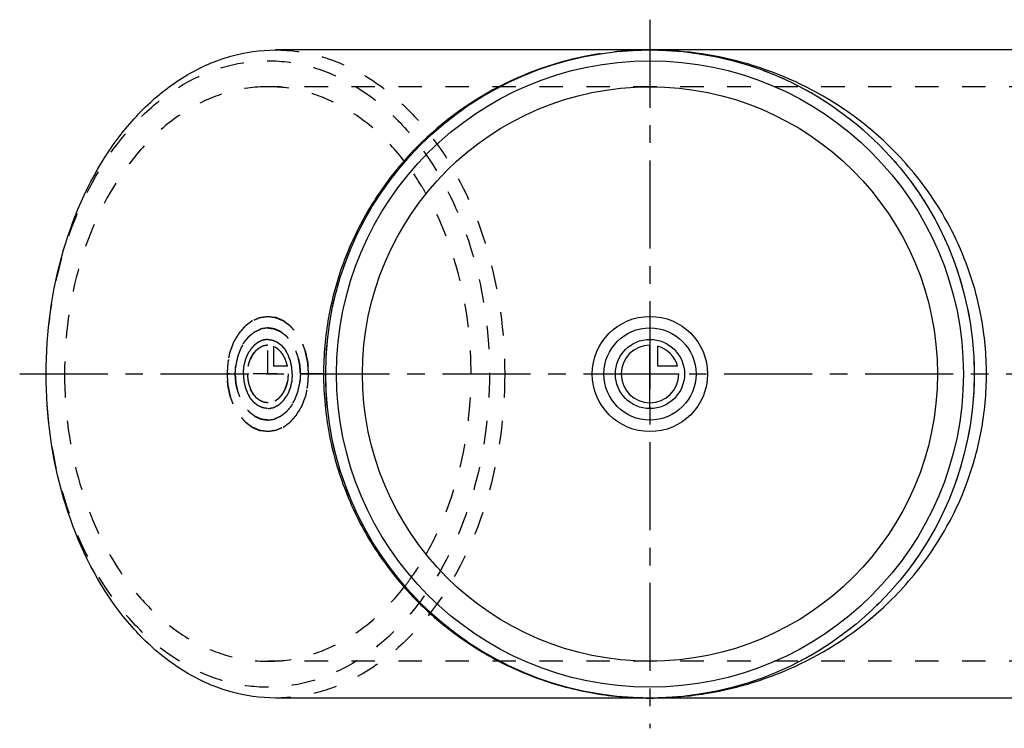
# Model space of a CAD drawing. Header units: millimetres. Extents: x 254 to 749, y 402 to 598.
# Tile 1 of 2: x 254 to 528, y 402 to 598. Entities that reach past the tile are written whole.
import ezdxf

# ---------------------------------------------------------------- set-up
doc = ezdxf.new("R2010")
doc.units = ezdxf.units.MM
doc.header["$LTSCALE"] = 65.185185
doc.linetypes.add('CENTER', pattern=[0.6, 0.375, -0.075, 0.075, -0.075])
doc.linetypes.add('HIDDEN', pattern=[0.2, 0.1, -0.1])
for name, color, linetype in [('ACHSEN_S', 7, 'CONTINUOUS'), ('FASEN', 7, 'CONTINUOUS'), ('KOERPER', 7, 'CONTINUOUS'), ('KONST.EL_MIT_GEO', 7, 'CONTINUOUS'), ('KURVEN', 7, 'CONTINUOUS')]:
    doc.layers.add(name, color=color, linetype=linetype)

msp = doc.modelspace()

# ---------------------------------------------------------------- linework, layer by layer
at = {"layer": 'ACHSEN_S', "color": 2, "linetype": 'CENTER'}
for p, q in [((429.29, 598.41), (429.29, 401.59)), ((254.36, 500), (748.72, 500))]:
    msp.add_line(p, q, dxfattribs=at)
at = {"layer": 'FASEN', "color": 7, "linetype": 'Continuous'}
for radius in [90, 87]:
    msp.add_circle((429.29, 500), radius, dxfattribs=at)
for points, knots in [([(261.71, 500), (261.71, 511.59), (264.72, 534.07), (276.18, 559.41), (289.4, 574.97), (300.48, 583.48), (312.61, 588.79), (321.17, 590), (325.34, 590)], [0, 0, 0, 0, 0.287048, 0.553568, 0.675502, 0.789331, 0.896544, 1, 1, 1, 1]), ([(325.34, 410), (321.17, 410), (312.61, 411.21), (300.48, 416.52), (289.4, 425.03), (276.18, 440.59), (264.72, 465.93), (261.71, 488.41), (261.71, 500)], [0, 0, 0, 0, 0.103456, 0.210669, 0.324498, 0.446432, 0.712952, 1, 1, 1, 1])]:
    msp.add_open_spline(points, degree=3, knots=knots, dxfattribs=at)
at = {"layer": 'FASEN', "color": 8, "linetype": 'HIDDEN'}
for points, knots in [([(325.34, 590), (329.52, 590), (338.08, 588.79), (350.21, 583.48), (361.29, 574.97), (374.51, 559.41), (385.97, 534.07), (388.98, 511.59), (388.98, 500)], [0, 0, 0, 0, 0.103456, 0.210669, 0.324498, 0.446432, 0.712952, 1, 1, 1, 1]), ([(261.71, 500), (261.71, 511.21), (264.62, 532.93), (275.7, 557.43), (288.47, 572.47), (299.19, 580.7), (310.92, 585.83), (323.22, 587.58), (335.52, 585.83), (347.26, 580.7), (357.97, 572.47), (370.75, 557.43), (381.82, 532.93), (384.74, 511.21), (384.74, 500)], [0, 0, 0, 0, 0.143524, 0.276784, 0.337751, 0.394666, 0.448272, 0.5, 0.551728, 0.605334, 0.662249, 0.723216, 0.856476, 1, 1, 1, 1]), ([(384.74, 500), (384.74, 488.79), (381.82, 467.07), (370.75, 442.57), (357.97, 427.53), (347.26, 419.3), (335.52, 414.17), (323.22, 412.42), (310.92, 414.17), (299.19, 419.3), (288.47, 427.53), (275.7, 442.57), (264.62, 467.07), (261.71, 488.79), (261.71, 500)], [0, 0, 0, 0, 0.143524, 0.276784, 0.337751, 0.394666, 0.448272, 0.5, 0.551728, 0.605334, 0.662249, 0.723216, 0.856476, 1, 1, 1, 1]), ([(388.98, 500), (388.98, 488.41), (385.97, 465.93), (374.51, 440.59), (361.29, 425.03), (350.21, 416.52), (338.08, 411.21), (329.52, 410), (325.34, 410)], [0, 0, 0, 0, 0.287048, 0.553568, 0.675502, 0.789331, 0.896544, 1, 1, 1, 1])]:
    msp.add_open_spline(points, degree=3, knots=knots, dxfattribs=at)
at = {"layer": 'KOERPER', "color": 7, "linetype": 'Continuous'}
for p, q in [((676.78, 590), (325.34, 590)), ((676.78, 410), (325.34, 410))]:
    msp.add_line(p, q, dxfattribs=at)
at = {"layer": 'KOERPER', "color": 8, "linetype": 'HIDDEN'}
for p, q in [((678.9, 579.8), (323.22, 579.8)), ((678.9, 420.2), (323.22, 420.2))]:
    msp.add_line(p, q, dxfattribs=at)
at = {"layer": 'KOERPER', "color": 7, "linetype": 'Continuous'}
msp.add_circle((429.29, 500), 79.8, dxfattribs=at)
at = {"layer": 'KOERPER', "color": 8, "linetype": 'HIDDEN'}
for points, knots in [([(323.22, 579.8), (319.52, 579.8), (311.94, 578.72), (301.18, 574.02), (291.35, 566.47), (279.63, 552.68), (269.47, 530.2), (266.8, 510.28), (266.8, 500)], [0, 0, 0, 0, 0.103456, 0.210669, 0.324498, 0.446432, 0.712951, 1, 1, 1, 1]), ([(361.29, 558.9), (358.81, 562.12), (353.43, 567.94), (344.03, 574.67), (333.84, 578.85), (326.72, 579.8), (323.22, 579.8)], [0, 0, 0, 0, 0.271359, 0.525787, 0.766684, 1, 1, 1, 1]), ([(367.17, 550.05), (366.73, 550.83), (364.92, 553.88), (362.91, 556.81), (361.29, 558.9)], [0, 0, 0, 0, 0.254705, 1, 1, 1, 1]), ([(379.65, 500), (379.65, 504.49), (378.63, 521.75), (373.51, 538.92), (367.17, 550.05)], [0, 0, 0, 0, 0.259846, 1, 1, 1, 1]), ([(266.8, 500), (266.8, 489.72), (269.47, 469.8), (279.63, 447.32), (291.35, 433.53), (301.18, 425.98), (311.94, 421.28), (319.52, 420.2), (323.22, 420.2)], [0, 0, 0, 0, 0.287049, 0.553568, 0.675502, 0.789331, 0.896544, 1, 1, 1, 1]), ([(367.17, 449.95), (369.22, 453.55), (376.63, 469.23), (379.65, 486.83), (379.65, 500)], [0, 0, 0, 0, 0.239057, 1, 1, 1, 1]), ([(361.29, 441.1), (361.82, 441.78), (363.94, 444.63), (365.85, 447.63), (367.17, 449.95)], [0, 0, 0, 0, 0.245394, 1, 1, 1, 1]), ([(323.22, 420.2), (326.72, 420.2), (333.84, 421.15), (344.03, 425.33), (353.43, 432.06), (358.81, 437.88), (361.29, 441.1)], [0, 0, 0, 0, 0.233316, 0.474213, 0.728641, 1, 1, 1, 1])]:
    msp.add_open_spline(points, degree=3, knots=knots, dxfattribs=at)
at = {"layer": 'KONST.EL_MIT_GEO', "color": 8, "linetype": 'HIDDEN'}
msp.add_line((410.11, 587.96), (409.91, 587.92), dxfattribs=at)
msp.add_circle((429.29, 500), 90, dxfattribs=at)
for centre, radius, start, end in [((429.27, 498.92), 91.08, 98.8839, 102.1438), ((429.26, 498.99), 91.01, 98.646, 98.8834), ((429.3, 498.69), 91.31, 92.0765, 98.6408), ((429.3, 498.66), 91.34, 91.1799, 92.0763), ((429.3, 498.71), 91.29, 90.0064, 91.1799), ((429.29, 492.87), 97.13, 88.701, 89.9992), ((429.29, 493.03), 96.97, 88.2121, 88.7007), ((429.3, 501.36), 91.36, 264.6066, 265.3699), ((429.31, 501.42), 91.42, 265.3701, 268.9171), ((429.31, 501.37), 91.37, 268.9171, 269.99), ((429.29, 507.14), 97.14, 270.0008, 271.3058), ((429.29, 506.97), 96.97, 271.3061, 271.7841)]:
    msp.add_arc(centre, radius, start, end, dxfattribs=at)
at = {"layer": 'KONST.EL_MIT_GEO', "color": 7, "linetype": 'Continuous'}
for points, knots in [([(409.91, 587.92), (400.31, 585.83), (381.47, 578.4), (362.11, 561.85), (350.39, 545.12), (343.75, 530.97), (339.63, 515.77), (338.7, 505.26), (338.7, 500)], [0, 0, 0, 0, 0.241633, 0.488286, 0.614393, 0.741979, 0.870687, 1, 1, 1, 1]), ([(522.7, 500), (522.7, 505.34), (521.77, 515.39), (517.16, 532.33), (508.77, 548.72), (496.55, 563.2), (480.44, 576.36), (459.08, 586.67), (441.01, 589.68), (432.32, 589.95)], [0, 0, 0, 0, 0.113929, 0.213529, 0.373007, 0.502015, 0.614744, 0.814637, 1, 1, 1, 1]), ([(338.7, 500), (338.7, 494.25), (339.82, 482.76), (344.72, 466.27), (352.58, 451.14), (363, 437.92), (375.49, 426.98), (389.58, 418.57), (404.78, 412.86), (415.39, 410.91), (420.71, 410.4)], [0, 0, 0, 0, 0.129557, 0.258353, 0.38582, 0.511616, 0.635683, 0.758192, 0.87948, 1, 1, 1, 1]), ([(432.31, 410.05), (441, 410.32), (459.07, 413.33), (480.43, 423.64), (496.54, 436.79), (508.75, 451.26), (517.16, 467.65), (521.77, 484.6), (522.7, 494.65), (522.7, 500)], [0, 0, 0, 0, 0.185337, 0.385193, 0.497895, 0.626863, 0.786309, 0.885954, 1, 1, 1, 1])]:
    msp.add_open_spline(points, degree=3, knots=knots, dxfattribs=at)
at = {"layer": 'KURVEN', "color": 8, "linetype": 'HIDDEN'}
for p, q in [((323.22, 500), (323.22, 508)), ((324.78, 507.69), (324.78, 502.2)), ((328.66, 502.2), (324.78, 502.2)), ((338.76, 500), (311.91, 500))]:
    msp.add_line(p, q, dxfattribs=at)
at = {"layer": 'KURVEN', "color": 40, "linetype": 'Continuous'}
for p, q in [((429.29, 490.4), (429.29, 508)), ((431.49, 502.2), (431.49, 507.69)), ((436.98, 502.2), (431.49, 502.2)), ((419.69, 500), (437.29, 500))]:
    msp.add_line(p, q, dxfattribs=at)
for radius in [16, 12.8, 9.6]:
    msp.add_circle((429.29, 500), radius, dxfattribs=at)
for start, end in [(90, 360), (15.962, 74.038)]:
    msp.add_arc((429.29, 500), 8, start, end, dxfattribs=at)
at = {"layer": 'KURVEN', "color": 8, "linetype": 'HIDDEN'}
for points, knots in [([(334.54, 500), (334.5, 500.52), (334.45, 501.29), (334.39, 502.2), (334.34, 502.72), (334.34, 503.11), (334.24, 503.48), (334.14, 503.98), (334, 504.6), (333.87, 505.23), (333.76, 505.72), (333.7, 506.11), (333.55, 506.44), (333.38, 506.9), (333.16, 507.47), (332.95, 508.05), (332.77, 508.51), (332.66, 508.86), (332.47, 509.16), (332.23, 509.57), (331.93, 510.08), (331.64, 510.6), (331.4, 511), (331.23, 511.33), (331.01, 511.56), (330.73, 511.89), (330.37, 512.3), (330.02, 512.72), (329.73, 513.04), (329.53, 513.31), (329.27, 513.48), (328.95, 513.73), (328.54, 514.03), (328.14, 514.34), (327.81, 514.58), (327.58, 514.79), (327.31, 514.88), (326.96, 515.04), (326.51, 515.23), (326.08, 515.42), (325.72, 515.56), (325.46, 515.71), (325.18, 515.72), (324.81, 515.78), (324.34, 515.84), (323.88, 515.91), (323.5, 515.95), (323.22, 516.02), (322.95, 515.96), (322.58, 515.91), (322.12, 515.85), (321.67, 515.79), (321.3, 515.73), (321.02, 515.72), (320.76, 515.58), (320.41, 515.44), (319.97, 515.24), (319.53, 515.06), (319.18, 514.9), (318.91, 514.81), (318.67, 514.6), (318.34, 514.37), (317.94, 514.06), (317.53, 513.76), (317.21, 513.5), (316.95, 513.35), (316.75, 513.07), (316.45, 512.74), (316.09, 512.32), (315.73, 511.9), (315.44, 511.56), (315.21, 511.33), (315.05, 511.01), (314.81, 510.61), (314.52, 510.11), (314.23, 509.61), (314, 509.2), (313.81, 508.91), (313.69, 508.55), (313.52, 508.1), (313.3, 507.52), (313.08, 506.95), (312.91, 506.49), (312.76, 506.16), (312.7, 505.77), (312.59, 505.28), (312.46, 504.65), (312.32, 504.03), (312.22, 503.53), (312.12, 503.17), (312.11, 502.77), (312.07, 502.24), (312, 501.32), (311.95, 500.53), (311.91, 500)], [0, 0, 0, 0, 0.03125, 0.046875, 0.054688, 0.0625, 0.070312, 0.078125, 0.09375, 0.109375, 0.117188, 0.125, 0.132812, 0.140625, 0.15625, 0.171875, 0.179688, 0.1875, 0.195312, 0.203125, 0.21875, 0.234375, 0.242188, 0.25, 0.257812, 0.265625, 0.28125, 0.296875, 0.304688, 0.3125, 0.320312, 0.328125, 0.34375, 0.359375, 0.367188, 0.375, 0.382812, 0.390625, 0.40625, 0.421875, 0.429688, 0.4375, 0.445312, 0.453125, 0.46875, 0.484375, 0.492188, 0.5, 0.507812, 0.515625, 0.53125, 0.546875, 0.554688, 0.5625, 0.570312, 0.578125, 0.59375, 0.609375, 0.617188, 0.625, 0.632812, 0.640625, 0.65625, 0.671875, 0.679688, 0.6875, 0.695312, 0.703125, 0.71875, 0.734375, 0.742188, 0.75, 0.757812, 0.765625, 0.78125, 0.796875, 0.804688, 0.8125, 0.820312, 0.828125, 0.84375, 0.859375, 0.867188, 0.875, 0.882812, 0.890625, 0.90625, 0.921875, 0.929688, 0.9375, 0.945312, 0.953125, 0.96875, 1, 1, 1, 1]), ([(323.22, 484), (322.86, 484.05), (322.31, 484.13), (321.67, 484.21), (321.3, 484.27), (321.02, 484.28), (320.76, 484.42), (320.41, 484.56), (319.97, 484.76), (319.53, 484.94), (319.18, 485.1), (318.91, 485.19), (318.67, 485.4), (318.34, 485.63), (317.94, 485.94), (317.53, 486.24), (317.21, 486.5), (316.95, 486.65), (316.75, 486.93), (316.45, 487.26), (316.09, 487.68), (315.73, 488.1), (315.44, 488.44), (315.21, 488.67), (315.05, 488.99), (314.81, 489.39), (314.52, 489.89), (314.23, 490.39), (314, 490.8), (313.81, 491.09), (313.69, 491.45), (313.52, 491.9), (313.3, 492.48), (313.08, 493.05), (312.91, 493.51), (312.76, 493.84), (312.7, 494.23), (312.59, 494.72), (312.46, 495.35), (312.32, 495.97), (312.22, 496.47), (312.12, 496.83), (312.11, 497.23), (312.07, 497.76), (312.02, 498.42), (311.97, 499.08), (311.94, 499.6), (311.89, 500), (311.94, 500.39), (311.97, 500.91), (312.02, 501.55), (312.06, 502.2), (312.1, 502.72), (312.11, 503.11), (312.21, 503.48), (312.31, 503.98), (312.45, 504.6), (312.57, 505.23), (312.69, 505.72), (312.75, 506.11), (312.9, 506.44), (313.06, 506.9), (313.28, 507.47), (313.5, 508.05), (313.67, 508.51), (313.79, 508.86), (313.98, 509.16), (314.21, 509.57), (314.51, 510.08), (314.81, 510.6), (315.05, 511), (315.21, 511.33), (315.44, 511.56), (315.72, 511.89), (316.08, 512.3), (316.43, 512.72), (316.72, 513.04), (316.92, 513.31), (317.18, 513.48), (317.5, 513.73), (317.9, 514.03), (318.31, 514.34), (318.63, 514.58), (318.87, 514.79), (319.14, 514.88), (319.49, 515.04), (319.93, 515.23), (320.37, 515.42), (320.72, 515.56), (320.98, 515.71), (321.27, 515.72), (321.64, 515.78), (322.29, 515.87), (322.85, 515.95), (323.22, 516)], [0, 0, 0, 0, 0.03125, 0.046875, 0.054688, 0.0625, 0.070312, 0.078125, 0.09375, 0.109375, 0.117188, 0.125, 0.132812, 0.140625, 0.15625, 0.171875, 0.179688, 0.1875, 0.195312, 0.203125, 0.21875, 0.234375, 0.242188, 0.25, 0.257812, 0.265625, 0.28125, 0.296875, 0.304688, 0.3125, 0.320312, 0.328125, 0.34375, 0.359375, 0.367188, 0.375, 0.382812, 0.390625, 0.40625, 0.421875, 0.429688, 0.4375, 0.445312, 0.453125, 0.46875, 0.484375, 0.492188, 0.5, 0.507812, 0.515625, 0.53125, 0.546875, 0.554688, 0.5625, 0.570312, 0.578125, 0.59375, 0.609375, 0.617188, 0.625, 0.632812, 0.640625, 0.65625, 0.671875, 0.679688, 0.6875, 0.695312, 0.703125, 0.71875, 0.734375, 0.742188, 0.75, 0.757812, 0.765625, 0.78125, 0.796875, 0.804688, 0.8125, 0.820312, 0.828125, 0.84375, 0.859375, 0.867188, 0.875, 0.882812, 0.890625, 0.90625, 0.921875, 0.929688, 0.9375, 0.945312, 0.953125, 0.96875, 1, 1, 1, 1]), ([(323.22, 516), (323.59, 515.95), (324.14, 515.87), (324.78, 515.79), (325.15, 515.73), (325.42, 515.72), (325.68, 515.58), (326.04, 515.44), (326.48, 515.24), (326.92, 515.06), (327.27, 514.9), (327.54, 514.81), (327.78, 514.6), (328.1, 514.37), (328.51, 514.06), (328.92, 513.76), (329.24, 513.5), (329.49, 513.35), (329.7, 513.07), (329.99, 512.74), (330.35, 512.32), (330.72, 511.9), (331, 511.56), (331.24, 511.33), (331.4, 511.01), (331.63, 510.61), (331.92, 510.11), (332.22, 509.61), (332.45, 509.2), (332.64, 508.91), (332.75, 508.55), (332.93, 508.1), (333.15, 507.52), (333.37, 506.95), (333.53, 506.49), (333.68, 506.16), (333.75, 505.77), (333.86, 505.28), (333.99, 504.65), (334.13, 504.03), (334.23, 503.53), (334.33, 503.17), (334.34, 502.77), (334.38, 502.24), (334.42, 501.58), (334.47, 500.92), (334.5, 500.4), (334.55, 500), (334.51, 499.61), (334.48, 499.09), (334.43, 498.45), (334.39, 497.8), (334.34, 497.28), (334.34, 496.89), (334.24, 496.52), (334.14, 496.02), (334, 495.4), (333.87, 494.77), (333.76, 494.28), (333.7, 493.89), (333.55, 493.56), (333.38, 493.1), (333.16, 492.53), (332.95, 491.95), (332.77, 491.49), (332.66, 491.14), (332.47, 490.84), (332.23, 490.43), (331.93, 489.92), (331.64, 489.4), (331.4, 489), (331.23, 488.67), (331.01, 488.44), (330.73, 488.11), (330.37, 487.7), (330.02, 487.28), (329.73, 486.96), (329.53, 486.69), (329.27, 486.52), (328.95, 486.27), (328.54, 485.97), (328.14, 485.66), (327.81, 485.42), (327.58, 485.21), (327.31, 485.12), (326.96, 484.96), (326.51, 484.77), (326.08, 484.58), (325.72, 484.44), (325.46, 484.29), (325.18, 484.28), (324.81, 484.22), (324.15, 484.13), (323.6, 484.05), (323.22, 484)], [0, 0, 0, 0, 0.03125, 0.046875, 0.054688, 0.0625, 0.070312, 0.078125, 0.09375, 0.109375, 0.117188, 0.125, 0.132812, 0.140625, 0.15625, 0.171875, 0.179688, 0.1875, 0.195312, 0.203125, 0.21875, 0.234375, 0.242188, 0.25, 0.257812, 0.265625, 0.28125, 0.296875, 0.304688, 0.3125, 0.320312, 0.328125, 0.34375, 0.359375, 0.367188, 0.375, 0.382812, 0.390625, 0.40625, 0.421875, 0.429688, 0.4375, 0.445312, 0.453125, 0.46875, 0.484375, 0.492188, 0.5, 0.507812, 0.515625, 0.53125, 0.546875, 0.554688, 0.5625, 0.570312, 0.578125, 0.59375, 0.609375, 0.617188, 0.625, 0.632812, 0.640625, 0.65625, 0.671875, 0.679688, 0.6875, 0.695312, 0.703125, 0.71875, 0.734375, 0.742188, 0.75, 0.757812, 0.765625, 0.78125, 0.796875, 0.804688, 0.8125, 0.820312, 0.828125, 0.84375, 0.859375, 0.867188, 0.875, 0.882812, 0.890625, 0.90625, 0.921875, 0.929688, 0.9375, 0.945312, 0.953125, 0.96875, 1, 1, 1, 1]), ([(332.27, 500), (332.25, 500.41), (332.2, 501.04), (332.15, 501.76), (332.12, 502.17), (332.11, 502.49), (332.03, 502.78), (331.95, 503.18), (331.85, 503.68), (331.74, 504.18), (331.65, 504.58), (331.6, 504.88), (331.48, 505.15), (331.35, 505.52), (331.18, 505.98), (331.01, 506.44), (330.86, 506.81), (330.77, 507.09), (330.62, 507.33), (330.43, 507.66), (330.19, 508.07), (329.96, 508.48), (329.76, 508.8), (329.63, 509.06), (329.45, 509.25), (329.23, 509.52), (328.94, 509.84), (328.66, 510.18), (328.43, 510.43), (328.27, 510.65), (328.06, 510.78), (327.81, 510.98), (327.48, 511.23), (327.16, 511.48), (326.89, 511.67), (326.71, 511.83), (326.49, 511.9), (326.21, 512.03), (325.86, 512.18), (325.51, 512.34), (325.22, 512.45), (325.02, 512.56), (324.79, 512.57), (324.49, 512.62), (324.12, 512.67), (323.74, 512.73), (323.45, 512.76), (323.22, 512.82), (323, 512.76), (322.71, 512.73), (322.34, 512.68), (321.98, 512.63), (321.69, 512.58), (321.46, 512.57), (321.25, 512.46), (320.97, 512.35), (320.62, 512.19), (320.27, 512.05), (319.99, 511.92), (319.77, 511.85), (319.58, 511.68), (319.32, 511.49), (318.99, 511.25), (318.67, 511.01), (318.41, 510.8), (318.21, 510.68), (318.04, 510.46), (317.81, 510.19), (317.52, 509.85), (317.23, 509.52), (317, 509.25), (316.81, 509.06), (316.69, 508.81), (316.49, 508.49), (316.26, 508.08), (316.03, 507.69), (315.84, 507.36), (315.69, 507.13), (315.6, 506.84), (315.46, 506.48), (315.29, 506.02), (315.11, 505.56), (314.97, 505.19), (314.86, 504.93), (314.81, 504.62), (314.71, 504.22), (314.61, 503.72), (314.5, 503.23), (314.42, 502.83), (314.34, 502.54), (314.33, 502.21), (314.3, 501.79), (314.25, 501.05), (314.2, 500.42), (314.17, 500)], [0, 0, 0, 0, 0.03125, 0.046875, 0.054688, 0.0625, 0.070312, 0.078125, 0.09375, 0.109375, 0.117188, 0.125, 0.132812, 0.140625, 0.15625, 0.171875, 0.179688, 0.1875, 0.195312, 0.203125, 0.21875, 0.234375, 0.242188, 0.25, 0.257812, 0.265625, 0.28125, 0.296875, 0.304688, 0.3125, 0.320312, 0.328125, 0.34375, 0.359375, 0.367188, 0.375, 0.382812, 0.390625, 0.40625, 0.421875, 0.429688, 0.4375, 0.445312, 0.453125, 0.46875, 0.484375, 0.492188, 0.5, 0.507812, 0.515625, 0.53125, 0.546875, 0.554688, 0.5625, 0.570312, 0.578125, 0.59375, 0.609375, 0.617188, 0.625, 0.632812, 0.640625, 0.65625, 0.671875, 0.679688, 0.6875, 0.695312, 0.703125, 0.71875, 0.734375, 0.742188, 0.75, 0.757812, 0.765625, 0.78125, 0.796875, 0.804688, 0.8125, 0.820312, 0.828125, 0.84375, 0.859375, 0.867188, 0.875, 0.882812, 0.890625, 0.90625, 0.921875, 0.929688, 0.9375, 0.945312, 0.953125, 0.96875, 1, 1, 1, 1]), ([(323.22, 487.2), (322.93, 487.24), (322.49, 487.3), (321.98, 487.37), (321.69, 487.42), (321.46, 487.43), (321.25, 487.54), (320.97, 487.65), (320.62, 487.81), (320.27, 487.95), (319.99, 488.08), (319.77, 488.15), (319.58, 488.32), (319.32, 488.51), (318.99, 488.75), (318.67, 488.99), (318.41, 489.2), (318.21, 489.32), (318.04, 489.54), (317.81, 489.81), (317.52, 490.15), (317.23, 490.48), (317, 490.75), (316.81, 490.94), (316.69, 491.19), (316.49, 491.51), (316.26, 491.92), (316.03, 492.31), (315.84, 492.64), (315.69, 492.87), (315.6, 493.16), (315.46, 493.52), (315.29, 493.98), (315.11, 494.44), (314.97, 494.81), (314.86, 495.07), (314.81, 495.38), (314.71, 495.78), (314.61, 496.28), (314.5, 496.77), (314.42, 497.17), (314.34, 497.46), (314.33, 497.79), (314.3, 498.21), (314.26, 498.74), (314.22, 499.26), (314.2, 499.68), (314.16, 500), (314.2, 500.31), (314.22, 500.73), (314.26, 501.24), (314.29, 501.76), (314.33, 502.17), (314.33, 502.49), (314.41, 502.78), (314.49, 503.18), (314.6, 503.68), (314.7, 504.18), (314.79, 504.58), (314.84, 504.88), (314.96, 505.15), (315.1, 505.52), (315.27, 505.98), (315.44, 506.44), (315.58, 506.81), (315.67, 507.09), (315.83, 507.33), (316.01, 507.66), (316.25, 508.07), (316.49, 508.48), (316.68, 508.8), (316.82, 509.06), (317, 509.25), (317.22, 509.52), (317.51, 509.84), (317.79, 510.18), (318.02, 510.43), (318.18, 510.65), (318.38, 510.78), (318.64, 510.98), (318.97, 511.23), (319.29, 511.48), (319.55, 511.67), (319.74, 511.83), (319.96, 511.9), (320.24, 512.03), (320.59, 512.18), (320.94, 512.34), (321.22, 512.45), (321.43, 512.56), (321.66, 512.57), (321.96, 512.62), (322.48, 512.69), (322.93, 512.76), (323.22, 512.8)], [0, 0, 0, 0, 0.03125, 0.046875, 0.054688, 0.0625, 0.070312, 0.078125, 0.09375, 0.109375, 0.117188, 0.125, 0.132812, 0.140625, 0.15625, 0.171875, 0.179688, 0.1875, 0.195312, 0.203125, 0.21875, 0.234375, 0.242188, 0.25, 0.257812, 0.265625, 0.28125, 0.296875, 0.304688, 0.3125, 0.320312, 0.328125, 0.34375, 0.359375, 0.367188, 0.375, 0.382812, 0.390625, 0.40625, 0.421875, 0.429688, 0.4375, 0.445312, 0.453125, 0.46875, 0.484375, 0.492188, 0.5, 0.507812, 0.515625, 0.53125, 0.546875, 0.554688, 0.5625, 0.570312, 0.578125, 0.59375, 0.609375, 0.617188, 0.625, 0.632812, 0.640625, 0.65625, 0.671875, 0.679688, 0.6875, 0.695312, 0.703125, 0.71875, 0.734375, 0.742188, 0.75, 0.757812, 0.765625, 0.78125, 0.796875, 0.804688, 0.8125, 0.820312, 0.828125, 0.84375, 0.859375, 0.867188, 0.875, 0.882812, 0.890625, 0.90625, 0.921875, 0.929688, 0.9375, 0.945312, 0.953125, 0.96875, 1, 1, 1, 1]), ([(323.22, 512.8), (323.52, 512.76), (323.96, 512.7), (324.47, 512.63), (324.76, 512.58), (324.98, 512.57), (325.19, 512.46), (325.47, 512.35), (325.83, 512.19), (326.18, 512.05), (326.46, 511.92), (326.68, 511.85), (326.87, 511.68), (327.13, 511.49), (327.45, 511.25), (327.78, 511.01), (328.04, 510.8), (328.24, 510.68), (328.4, 510.46), (328.64, 510.19), (328.93, 509.85), (329.22, 509.52), (329.45, 509.25), (329.63, 509.06), (329.76, 508.81), (329.95, 508.49), (330.18, 508.08), (330.42, 507.69), (330.6, 507.36), (330.75, 507.13), (330.85, 506.84), (330.99, 506.48), (331.16, 506.02), (331.34, 505.56), (331.47, 505.19), (331.59, 504.93), (331.64, 504.62), (331.73, 504.22), (331.84, 503.72), (331.95, 503.23), (332.03, 502.83), (332.11, 502.54), (332.11, 502.21), (332.15, 501.79), (332.18, 501.26), (332.22, 500.74), (332.25, 500.32), (332.29, 500), (332.25, 499.69), (332.23, 499.27), (332.19, 498.76), (332.15, 498.24), (332.12, 497.83), (332.11, 497.51), (332.03, 497.22), (331.95, 496.82), (331.85, 496.32), (331.74, 495.82), (331.65, 495.42), (331.6, 495.12), (331.48, 494.85), (331.35, 494.48), (331.18, 494.02), (331.01, 493.56), (330.86, 493.19), (330.77, 492.91), (330.62, 492.67), (330.43, 492.34), (330.19, 491.93), (329.96, 491.52), (329.76, 491.2), (329.63, 490.94), (329.45, 490.75), (329.23, 490.48), (328.94, 490.16), (328.66, 489.82), (328.43, 489.57), (328.27, 489.35), (328.06, 489.22), (327.81, 489.02), (327.48, 488.77), (327.16, 488.52), (326.89, 488.33), (326.71, 488.17), (326.49, 488.1), (326.21, 487.97), (325.86, 487.82), (325.51, 487.66), (325.22, 487.55), (325.02, 487.44), (324.79, 487.43), (324.49, 487.38), (323.97, 487.31), (323.52, 487.24), (323.22, 487.2)], [0, 0, 0, 0, 0.03125, 0.046875, 0.054688, 0.0625, 0.070312, 0.078125, 0.09375, 0.109375, 0.117188, 0.125, 0.132812, 0.140625, 0.15625, 0.171875, 0.179688, 0.1875, 0.195312, 0.203125, 0.21875, 0.234375, 0.242188, 0.25, 0.257812, 0.265625, 0.28125, 0.296875, 0.304688, 0.3125, 0.320312, 0.328125, 0.34375, 0.359375, 0.367188, 0.375, 0.382812, 0.390625, 0.40625, 0.421875, 0.429688, 0.4375, 0.445312, 0.453125, 0.46875, 0.484375, 0.492188, 0.5, 0.507812, 0.515625, 0.53125, 0.546875, 0.554688, 0.5625, 0.570312, 0.578125, 0.59375, 0.609375, 0.617188, 0.625, 0.632812, 0.640625, 0.65625, 0.671875, 0.679688, 0.6875, 0.695312, 0.703125, 0.71875, 0.734375, 0.742188, 0.75, 0.757812, 0.765625, 0.78125, 0.796875, 0.804688, 0.8125, 0.820312, 0.828125, 0.84375, 0.859375, 0.867188, 0.875, 0.882812, 0.890625, 0.90625, 0.921875, 0.929688, 0.9375, 0.945312, 0.953125, 0.96875, 1, 1, 1, 1]), ([(323.22, 509.6), (323, 509.57), (322.67, 509.52), (322.29, 509.47), (322.07, 509.44), (321.9, 509.43), (321.74, 509.34), (321.53, 509.26), (321.26, 509.14), (320.99, 509.03), (320.78, 508.93), (320.61, 508.87), (320.47, 508.75), (320.27, 508.61), (320.03, 508.42), (319.79, 508.24), (319.59, 508.09), (319.44, 507.99), (319.32, 507.82), (319.14, 507.63), (318.93, 507.37), (318.67, 507.06), (318.39, 506.78), (318.2, 506.4), (317.99, 506.04), (317.78, 505.67), (317.55, 505.33), (317.42, 504.89), (317.25, 504.47), (317.1, 504.05), (316.92, 503.64), (316.85, 503.18), (316.75, 502.73), (316.66, 502.28), (316.54, 501.84), (316.53, 501.36), (316.49, 500.88), (316.47, 500.41), (316.42, 499.93), (316.48, 499.47), (316.5, 499), (316.54, 498.54), (316.55, 498.07), (316.68, 497.62), (316.77, 497.16), (316.88, 496.71), (316.96, 496.24), (317.14, 495.84), (317.29, 495.42), (317.46, 495.02), (317.59, 494.59), (317.83, 494.24), (318.04, 493.87), (318.26, 493.51), (318.46, 493.12), (318.74, 492.85), (318.99, 492.55), (319.25, 492.27), (319.49, 491.95), (319.81, 491.75), (320.1, 491.53), (320.35, 491.34), (320.55, 491.2), (320.7, 491.07), (320.86, 491.02), (321.07, 490.93), (321.34, 490.83), (321.6, 490.71), (321.82, 490.63), (321.97, 490.55), (322.14, 490.55), (322.37, 490.51), (322.77, 490.47), (323.1, 490.43), (323.33, 490.4)], [0, 0, 0, 0, 0.03125, 0.046875, 0.054688, 0.0625, 0.070312, 0.078125, 0.09375, 0.109375, 0.117188, 0.125, 0.132812, 0.140625, 0.15625, 0.171875, 0.179688, 0.1875, 0.195312, 0.203125, 0.21875, 0.234375, 0.25, 0.265625, 0.28125, 0.296875, 0.3125, 0.328125, 0.34375, 0.359375, 0.375, 0.390625, 0.40625, 0.421875, 0.4375, 0.453125, 0.46875, 0.484375, 0.5, 0.515625, 0.53125, 0.546875, 0.5625, 0.578125, 0.59375, 0.609375, 0.625, 0.640625, 0.65625, 0.671875, 0.6875, 0.703125, 0.71875, 0.734375, 0.75, 0.765625, 0.78125, 0.796875, 0.8125, 0.828125, 0.84375, 0.859375, 0.867188, 0.875, 0.882812, 0.890625, 0.90625, 0.921875, 0.929688, 0.9375, 0.945312, 0.953125, 0.96875, 1, 1, 1, 1]), ([(316.44, 500.15), (316.46, 500.46), (316.5, 500.91), (316.56, 501.52), (316.6, 501.9), (316.61, 502.21), (316.69, 502.5), (316.82, 503.02), (316.98, 503.6), (317.11, 504.2), (317.35, 504.71), (317.64, 505.36), (317.92, 506.03), (318.25, 506.45), (318.48, 506.78), (318.72, 507.11), (319.02, 507.57), (319.5, 507.95), (319.97, 508.36), (320.29, 508.67), (320.5, 508.76), (320.81, 508.92), (321.17, 509.09), (321.53, 509.27), (321.73, 509.37), (321.95, 509.39), (322.23, 509.44), (322.67, 509.51), (323, 509.56), (323.22, 509.6)], [0, 0, 0, 0, 0.0625, 0.09375, 0.125, 0.140625, 0.15625, 0.1875, 0.25, 0.28125, 0.3125, 0.375, 0.4375, 0.46875, 0.5, 0.53125, 0.5625, 0.625, 0.6875, 0.71875, 0.734375, 0.75, 0.8125, 0.84375, 0.859375, 0.875, 0.90625, 0.9375, 1, 1, 1, 1]), ([(330.01, 500), (329.99, 500.31), (329.96, 500.78), (329.91, 501.4), (329.9, 501.87), (329.78, 502.31), (329.69, 502.76), (329.59, 503.21), (329.52, 503.67), (329.34, 504.07), (329.19, 504.49), (329.03, 504.9), (328.89, 505.33), (328.66, 505.68), (328.45, 506.05), (328.23, 506.41), (328.04, 506.81), (327.76, 507.08), (327.51, 507.39), (327.25, 507.67), (327.01, 508), (326.7, 508.19), (326.42, 508.42), (326.17, 508.61), (325.98, 508.75), (325.84, 508.87), (325.67, 508.93), (325.46, 509.02), (325.2, 509.14), (324.94, 509.25), (324.72, 509.34), (324.57, 509.42), (324.4, 509.43), (324.17, 509.47), (323.78, 509.52), (323.45, 509.57), (323.22, 509.6)], [0, 0, 0, 0, 0.0625, 0.09375, 0.125, 0.15625, 0.1875, 0.21875, 0.25, 0.28125, 0.3125, 0.34375, 0.375, 0.40625, 0.4375, 0.46875, 0.5, 0.53125, 0.5625, 0.59375, 0.625, 0.65625, 0.6875, 0.71875, 0.734375, 0.75, 0.765625, 0.78125, 0.8125, 0.84375, 0.859375, 0.875, 0.890625, 0.90625, 0.9375, 1, 1, 1, 1]), ([(323.22, 509.6), (323.44, 509.57), (323.77, 509.52), (324.16, 509.47), (324.38, 509.44), (324.54, 509.43), (324.7, 509.35), (324.91, 509.26), (325.18, 509.15), (325.44, 509.04), (325.65, 508.94), (325.81, 508.89), (325.96, 508.76), (326.15, 508.62), (326.39, 508.43), (326.64, 508.25), (326.83, 508.1), (326.98, 508.01), (327.11, 507.84), (327.28, 507.65), (327.5, 507.39), (327.76, 507.09), (328.04, 506.81), (328.23, 506.42), (328.45, 506.07), (328.65, 505.7), (328.88, 505.36), (329.02, 504.92), (329.18, 504.52), (329.33, 504.1), (329.51, 503.7), (329.58, 503.24), (329.69, 502.79), (329.78, 502.34), (329.9, 501.91), (329.91, 501.42), (329.96, 500.79), (329.99, 500.32), (330.01, 500)], [0, 0, 0, 0, 0.0625, 0.09375, 0.109375, 0.125, 0.140625, 0.15625, 0.1875, 0.21875, 0.234375, 0.25, 0.265625, 0.28125, 0.3125, 0.34375, 0.359375, 0.375, 0.390625, 0.40625, 0.4375, 0.46875, 0.5, 0.53125, 0.5625, 0.59375, 0.625, 0.65625, 0.6875, 0.71875, 0.75, 0.78125, 0.8125, 0.84375, 0.875, 0.90625, 0.9375, 1, 1, 1, 1]), ([(323.31, 492), (323.13, 492.02), (322.85, 492.05), (322.49, 492.1), (322.21, 492.11), (321.94, 492.24), (321.67, 492.34), (321.4, 492.46), (321.12, 492.55), (320.89, 492.75), (320.64, 492.92), (320.4, 493.11), (320.14, 493.26), (319.93, 493.54), (319.71, 493.78), (319.5, 494.03), (319.26, 494.26), (319.1, 494.58), (318.92, 494.87), (318.74, 495.17), (318.55, 495.45), (318.43, 495.82), (318.29, 496.16), (318.16, 496.52), (318, 496.85), (317.94, 497.24), (317.85, 497.6), (317.78, 497.98), (317.67, 498.34), (317.66, 498.75), (317.63, 499.14), (317.6, 499.53), (317.55, 499.93), (317.6, 500.32), (317.61, 500.71), (317.64, 501.1), (317.65, 501.49), (317.75, 501.87), (317.82, 502.25), (317.91, 502.63), (317.97, 503.02), (318.11, 503.35), (318.24, 503.7), (318.37, 504.04), (318.48, 504.4), (318.68, 504.7), (318.85, 505.01), (319.03, 505.31), (319.19, 505.64), (319.42, 505.87), (319.63, 506.13), (319.84, 506.37), (320.04, 506.64), (320.3, 506.81), (320.54, 507.01), (320.79, 507.19), (321.04, 507.4), (321.31, 507.49), (321.57, 507.61), (321.83, 507.72), (322.09, 507.86), (322.38, 507.87), (322.75, 507.94), (323.04, 507.97), (323.22, 508)], [0, 0, 0, 0, 0.03125, 0.046875, 0.0625, 0.078125, 0.09375, 0.109375, 0.125, 0.140625, 0.15625, 0.171875, 0.1875, 0.203125, 0.21875, 0.234375, 0.25, 0.265625, 0.28125, 0.296875, 0.3125, 0.328125, 0.34375, 0.359375, 0.375, 0.390625, 0.40625, 0.421875, 0.4375, 0.453125, 0.46875, 0.484375, 0.5, 0.515625, 0.53125, 0.546875, 0.5625, 0.578125, 0.59375, 0.609375, 0.625, 0.640625, 0.65625, 0.671875, 0.6875, 0.703125, 0.71875, 0.734375, 0.75, 0.765625, 0.78125, 0.796875, 0.8125, 0.828125, 0.84375, 0.859375, 0.875, 0.890625, 0.90625, 0.921875, 0.9375, 0.953125, 0.96875, 1, 1, 1, 1]), ([(323.22, 508), (323.04, 507.97), (322.77, 507.93), (322.41, 507.88), (322.19, 507.83), (322.01, 507.82), (321.83, 507.73), (321.53, 507.59), (321.19, 507.4), (320.83, 507.26), (320.52, 506.98), (320.14, 506.64), (319.74, 506.33), (319.49, 505.95), (319.29, 505.68), (319.1, 505.4), (318.82, 505.06), (318.59, 504.49), (318.34, 503.95), (318.13, 503.51), (318.03, 503.02), (317.89, 502.54), (317.79, 502.12), (317.72, 501.88), (317.7, 501.49), (317.63, 500.91), (317.59, 500.39), (317.57, 500.13)], [0, 0, 0, 0, 0.0625, 0.09375, 0.125, 0.140625, 0.15625, 0.1875, 0.25, 0.28125, 0.3125, 0.375, 0.4375, 0.46875, 0.5, 0.53125, 0.5625, 0.625, 0.6875, 0.71875, 0.75, 0.8125, 0.84375, 0.859375, 0.875, 0.9375, 1, 1, 1, 1]), ([(328.66, 502.2), (328.58, 502.51), (328.46, 502.99), (328.28, 503.6), (328.08, 504.03), (327.92, 504.47), (327.7, 504.87), (327.46, 505.26), (327.24, 505.67), (326.95, 505.97), (326.69, 506.31), (326.41, 506.61), (326.09, 506.85), (325.84, 507.08), (325.63, 507.24), (325.29, 507.41), (325.01, 507.57), (324.78, 507.69)], [0, 0, 0, 0, 0.125, 0.1875, 0.25, 0.3125, 0.375, 0.4375, 0.5, 0.5625, 0.625, 0.6875, 0.75, 0.8125, 0.84375, 0.875, 1, 1, 1, 1]), ([(330.01, 500), (329.99, 499.69), (329.96, 499.22), (329.91, 498.6), (329.9, 498.13), (329.78, 497.68), (329.69, 497.22), (329.58, 496.77), (329.51, 496.3), (329.33, 495.9), (329.18, 495.48), (329.02, 495.08), (328.88, 494.65), (328.65, 494.3), (328.44, 493.92), (328.22, 493.56), (328.02, 493.17), (327.75, 492.9), (327.49, 492.59), (327.23, 492.31), (326.99, 491.98), (326.68, 491.79), (326.38, 491.56), (326.14, 491.37), (325.94, 491.23), (325.79, 491.1), (325.63, 491.05), (325.42, 490.95), (325.15, 490.85), (324.89, 490.73), (324.68, 490.65), (324.52, 490.56), (324.35, 490.56), (324.13, 490.52), (323.85, 490.49), (323.57, 490.45), (323.34, 490.43), (323.18, 490.39), (323.01, 490.43), (322.79, 490.46), (322.52, 490.5), (322.24, 490.54), (322.02, 490.58), (321.86, 490.58), (321.7, 490.67), (321.48, 490.76), (321.21, 490.88), (320.95, 491), (320.73, 491.1), (320.57, 491.15), (320.43, 491.28), (320.23, 491.42), (319.99, 491.61), (319.75, 491.8), (319.55, 491.95), (319.4, 492.05), (319.28, 492.22), (319.11, 492.42), (318.89, 492.67), (318.64, 492.98), (318.36, 493.27), (318.17, 493.65), (317.96, 494.01), (317.76, 494.38), (317.53, 494.73), (317.39, 495.17), (317.23, 495.59), (317.08, 496.01), (316.9, 496.43), (316.83, 496.89), (316.73, 497.33), (316.65, 497.79), (316.53, 498.23), (316.53, 498.72), (316.48, 499.35), (316.46, 499.83), (316.44, 500.15)], [0, 0, 0, 0, 0.03125, 0.046875, 0.0625, 0.078125, 0.09375, 0.109375, 0.125, 0.140625, 0.15625, 0.171875, 0.1875, 0.203125, 0.21875, 0.234375, 0.25, 0.265625, 0.28125, 0.296875, 0.3125, 0.328125, 0.34375, 0.359375, 0.367188, 0.375, 0.382812, 0.390625, 0.40625, 0.421875, 0.429688, 0.4375, 0.445312, 0.453125, 0.46875, 0.484375, 0.492188, 0.5, 0.507812, 0.515625, 0.53125, 0.546875, 0.554688, 0.5625, 0.570312, 0.578125, 0.59375, 0.609375, 0.617188, 0.625, 0.632812, 0.640625, 0.65625, 0.671875, 0.679688, 0.6875, 0.695312, 0.703125, 0.71875, 0.734375, 0.75, 0.765625, 0.78125, 0.796875, 0.8125, 0.828125, 0.84375, 0.859375, 0.875, 0.890625, 0.90625, 0.921875, 0.9375, 0.953125, 0.96875, 1, 1, 1, 1]), ([(317.57, 500.13), (317.58, 499.87), (317.6, 499.48), (317.64, 498.96), (317.64, 498.57), (317.74, 498.19), (317.81, 497.8), (317.89, 497.43), (317.95, 497.03), (318.1, 496.7), (318.22, 496.35), (318.35, 496), (318.46, 495.64), (318.65, 495.35), (318.82, 495.03), (319, 494.73), (319.16, 494.4), (319.39, 494.17), (319.6, 493.91), (319.81, 493.66), (320.01, 493.39), (320.27, 493.22), (320.51, 493.02), (320.76, 492.84), (321, 492.62), (321.27, 492.53), (321.53, 492.4), (321.79, 492.3), (322.05, 492.15), (322.34, 492.14), (322.62, 492.08), (322.89, 492.05), (323.18, 491.98), (323.45, 492.04), (323.72, 492.07), (324, 492.11), (324.28, 492.12), (324.54, 492.26), (324.81, 492.36), (325.08, 492.48), (325.36, 492.57), (325.59, 492.77), (325.84, 492.95), (326.08, 493.14), (326.34, 493.29), (326.55, 493.57), (326.77, 493.81), (326.98, 494.07), (327.21, 494.3), (327.38, 494.62), (327.56, 494.91), (327.73, 495.22), (327.92, 495.5), (328.04, 495.87), (328.18, 496.21), (328.3, 496.57), (328.46, 496.91), (328.52, 497.29), (328.61, 497.66), (328.68, 498.03), (328.78, 498.4), (328.79, 498.81), (328.84, 499.33), (328.86, 499.73), (328.88, 500)], [0, 0, 0, 0, 0.03125, 0.046875, 0.0625, 0.078125, 0.09375, 0.109375, 0.125, 0.140625, 0.15625, 0.171875, 0.1875, 0.203125, 0.21875, 0.234375, 0.25, 0.265625, 0.28125, 0.296875, 0.3125, 0.328125, 0.34375, 0.359375, 0.375, 0.390625, 0.40625, 0.421875, 0.4375, 0.453125, 0.46875, 0.484375, 0.5, 0.515625, 0.53125, 0.546875, 0.5625, 0.578125, 0.59375, 0.609375, 0.625, 0.640625, 0.65625, 0.671875, 0.6875, 0.703125, 0.71875, 0.734375, 0.75, 0.765625, 0.78125, 0.796875, 0.8125, 0.828125, 0.84375, 0.859375, 0.875, 0.890625, 0.90625, 0.921875, 0.9375, 0.953125, 0.96875, 1, 1, 1, 1]), ([(311.91, 500), (311.95, 499.48), (312, 498.71), (312.06, 497.8), (312.1, 497.28), (312.11, 496.89), (312.21, 496.52), (312.31, 496.02), (312.45, 495.4), (312.57, 494.77), (312.69, 494.28), (312.75, 493.89), (312.9, 493.56), (313.06, 493.1), (313.28, 492.53), (313.5, 491.95), (313.67, 491.49), (313.79, 491.14), (313.98, 490.84), (314.21, 490.43), (314.51, 489.92), (314.81, 489.4), (315.05, 489), (315.21, 488.67), (315.44, 488.44), (315.72, 488.11), (316.08, 487.7), (316.43, 487.28), (316.72, 486.96), (316.92, 486.69), (317.18, 486.52), (317.5, 486.27), (317.9, 485.97), (318.31, 485.66), (318.63, 485.42), (318.87, 485.21), (319.14, 485.12), (319.49, 484.96), (319.93, 484.77), (320.37, 484.58), (320.72, 484.44), (320.98, 484.29), (321.27, 484.28), (321.64, 484.22), (322.11, 484.16), (322.57, 484.09), (322.94, 484.05), (323.22, 483.98), (323.5, 484.04), (323.86, 484.09), (324.32, 484.15), (324.78, 484.21), (325.15, 484.27), (325.42, 484.28), (325.68, 484.42), (326.04, 484.56), (326.48, 484.76), (326.92, 484.94), (327.27, 485.1), (327.54, 485.19), (327.78, 485.4), (328.1, 485.63), (328.51, 485.94), (328.92, 486.24), (329.24, 486.5), (329.49, 486.65), (329.7, 486.93), (329.99, 487.26), (330.35, 487.68), (330.72, 488.1), (331, 488.44), (331.24, 488.67), (331.4, 488.99), (331.63, 489.39), (331.92, 489.89), (332.22, 490.39), (332.45, 490.8), (332.64, 491.09), (332.75, 491.45), (332.93, 491.9), (333.15, 492.48), (333.37, 493.05), (333.53, 493.51), (333.68, 493.84), (333.75, 494.23), (333.86, 494.72), (333.99, 495.35), (334.13, 495.97), (334.23, 496.47), (334.33, 496.83), (334.34, 497.23), (334.38, 497.76), (334.44, 498.68), (334.5, 499.47), (334.54, 500)], [0, 0, 0, 0, 0.03125, 0.046875, 0.054688, 0.0625, 0.070312, 0.078125, 0.09375, 0.109375, 0.117188, 0.125, 0.132812, 0.140625, 0.15625, 0.171875, 0.179688, 0.1875, 0.195312, 0.203125, 0.21875, 0.234375, 0.242188, 0.25, 0.257812, 0.265625, 0.28125, 0.296875, 0.304688, 0.3125, 0.320312, 0.328125, 0.34375, 0.359375, 0.367188, 0.375, 0.382812, 0.390625, 0.40625, 0.421875, 0.429688, 0.4375, 0.445312, 0.453125, 0.46875, 0.484375, 0.492188, 0.5, 0.507812, 0.515625, 0.53125, 0.546875, 0.554688, 0.5625, 0.570312, 0.578125, 0.59375, 0.609375, 0.617188, 0.625, 0.632812, 0.640625, 0.65625, 0.671875, 0.679688, 0.6875, 0.695312, 0.703125, 0.71875, 0.734375, 0.742188, 0.75, 0.757812, 0.765625, 0.78125, 0.796875, 0.804688, 0.8125, 0.820312, 0.828125, 0.84375, 0.859375, 0.867188, 0.875, 0.882812, 0.890625, 0.90625, 0.921875, 0.929688, 0.9375, 0.945312, 0.953125, 0.96875, 1, 1, 1, 1]), ([(314.17, 500), (314.2, 499.59), (314.25, 498.96), (314.29, 498.24), (314.33, 497.83), (314.33, 497.51), (314.41, 497.22), (314.49, 496.82), (314.6, 496.32), (314.7, 495.82), (314.79, 495.42), (314.84, 495.12), (314.96, 494.85), (315.1, 494.48), (315.27, 494.02), (315.44, 493.56), (315.58, 493.19), (315.67, 492.91), (315.83, 492.67), (316.01, 492.34), (316.25, 491.93), (316.49, 491.52), (316.68, 491.2), (316.82, 490.94), (317, 490.75), (317.22, 490.48), (317.51, 490.16), (317.79, 489.82), (318.02, 489.57), (318.18, 489.35), (318.38, 489.22), (318.64, 489.02), (318.97, 488.77), (319.29, 488.52), (319.55, 488.33), (319.74, 488.17), (319.96, 488.1), (320.24, 487.97), (320.59, 487.82), (320.94, 487.66), (321.22, 487.55), (321.43, 487.44), (321.66, 487.43), (321.96, 487.38), (322.33, 487.33), (322.7, 487.27), (323, 487.24), (323.22, 487.18), (323.44, 487.24), (323.74, 487.27), (324.1, 487.32), (324.47, 487.37), (324.76, 487.42), (324.98, 487.43), (325.19, 487.54), (325.47, 487.65), (325.83, 487.81), (326.18, 487.95), (326.46, 488.08), (326.68, 488.15), (326.87, 488.32), (327.13, 488.51), (327.45, 488.75), (327.78, 488.99), (328.04, 489.2), (328.24, 489.32), (328.4, 489.54), (328.64, 489.81), (328.93, 490.15), (329.22, 490.48), (329.45, 490.75), (329.63, 490.94), (329.76, 491.19), (329.95, 491.51), (330.18, 491.92), (330.42, 492.31), (330.6, 492.64), (330.75, 492.87), (330.85, 493.16), (330.99, 493.52), (331.16, 493.98), (331.34, 494.44), (331.47, 494.81), (331.59, 495.07), (331.64, 495.38), (331.73, 495.78), (331.84, 496.28), (331.95, 496.77), (332.03, 497.17), (332.11, 497.46), (332.11, 497.79), (332.15, 498.21), (332.2, 498.95), (332.24, 499.58), (332.27, 500)], [0, 0, 0, 0, 0.03125, 0.046875, 0.054688, 0.0625, 0.070312, 0.078125, 0.09375, 0.109375, 0.117188, 0.125, 0.132812, 0.140625, 0.15625, 0.171875, 0.179688, 0.1875, 0.195312, 0.203125, 0.21875, 0.234375, 0.242188, 0.25, 0.257812, 0.265625, 0.28125, 0.296875, 0.304688, 0.3125, 0.320312, 0.328125, 0.34375, 0.359375, 0.367188, 0.375, 0.382812, 0.390625, 0.40625, 0.421875, 0.429688, 0.4375, 0.445312, 0.453125, 0.46875, 0.484375, 0.492188, 0.5, 0.507812, 0.515625, 0.53125, 0.546875, 0.554688, 0.5625, 0.570312, 0.578125, 0.59375, 0.609375, 0.617188, 0.625, 0.632812, 0.640625, 0.65625, 0.671875, 0.679688, 0.6875, 0.695312, 0.703125, 0.71875, 0.734375, 0.742188, 0.75, 0.757812, 0.765625, 0.78125, 0.796875, 0.804688, 0.8125, 0.820312, 0.828125, 0.84375, 0.859375, 0.867188, 0.875, 0.882812, 0.890625, 0.90625, 0.921875, 0.929688, 0.9375, 0.945312, 0.953125, 0.96875, 1, 1, 1, 1]), ([(328.88, 500), (328.86, 499.75), (328.82, 499.24), (328.77, 498.67), (328.75, 498.28), (328.69, 498.04), (328.59, 497.6), (328.46, 497.12), (328.36, 496.61), (328.16, 496.18), (327.92, 495.64), (327.7, 495.08), (327.43, 494.72), (327.24, 494.44), (327.04, 494.16), (326.8, 493.77), (326.4, 493.44), (326.01, 493.09), (325.71, 492.8), (325.36, 492.65), (325.02, 492.46), (324.72, 492.31), (324.56, 492.22), (324.37, 492.2), (324.14, 492.15), (323.77, 492.09), (323.5, 492.03), (323.31, 492)], [0, 0, 0, 0, 0.0625, 0.125, 0.140625, 0.15625, 0.1875, 0.25, 0.28125, 0.3125, 0.375, 0.4375, 0.46875, 0.5, 0.53125, 0.5625, 0.625, 0.6875, 0.71875, 0.75, 0.8125, 0.84375, 0.859375, 0.875, 0.90625, 0.9375, 1, 1, 1, 1]), ([(323.33, 490.4), (323.55, 490.44), (323.87, 490.5), (324.3, 490.57), (324.57, 490.63), (324.79, 490.65), (324.99, 490.76), (325.36, 490.94), (325.77, 491.17), (326.19, 491.35), (326.56, 491.69), (327.01, 492.11), (327.48, 492.49), (327.78, 492.96), (328.02, 493.29), (328.25, 493.63), (328.57, 494.05), (328.85, 494.74), (329.14, 495.4), (329.38, 495.92), (329.5, 496.51), (329.65, 497.09), (329.77, 497.6), (329.85, 497.89), (329.86, 498.21), (329.9, 498.59), (329.95, 499.22), (329.99, 499.69), (330.01, 500)], [0, 0, 0, 0, 0.0625, 0.09375, 0.125, 0.140625, 0.15625, 0.1875, 0.25, 0.28125, 0.3125, 0.375, 0.4375, 0.46875, 0.5, 0.53125, 0.5625, 0.625, 0.6875, 0.71875, 0.75, 0.8125, 0.84375, 0.859375, 0.875, 0.90625, 0.9375, 1, 1, 1, 1])]:
    msp.add_open_spline(points, degree=3, knots=knots, dxfattribs=at)

doc.saveas('drawing.dxf')
